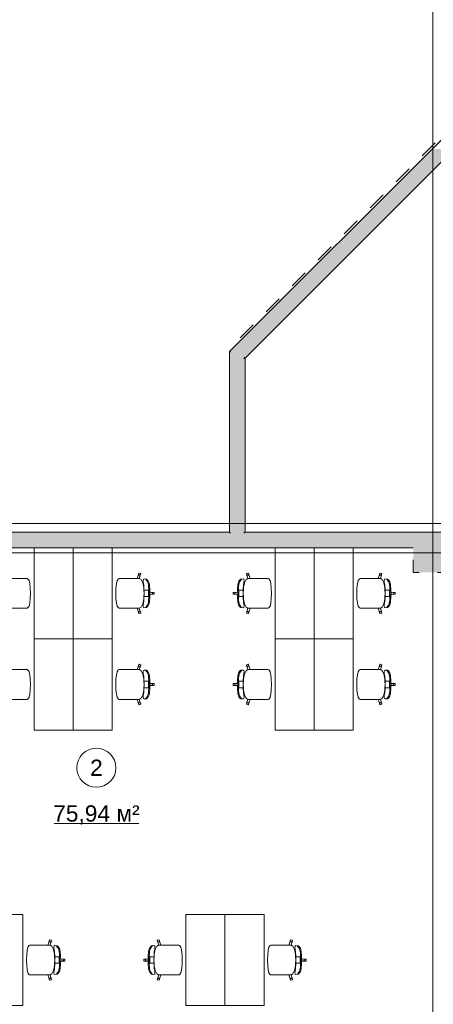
# Model space of a CAD drawing. Header units: millimetres. Extents: x -14761 to 157739, y -22400 to 107990.
# Tile 54 of 256: x 38660 to 45009, y 29070 to 44187. Entities that reach past the tile are written whole.
import ezdxf

# ---------------------------------------------------------------- set-up
doc = ezdxf.new("R2010")
doc.units = ezdxf.units.MM
doc.header["$MEASUREMENT"] = 0
doc.linetypes.add('Штриховая', pattern=[564.444447, 282.222223, -282.222223])
for name, color, linetype in [('Интерьер - Мебель', 7, 'Continuous'), ('Конструктив - Колонны', 7, 'Continuous'), ('Конструктив - Стены Блок 200 нов', 7, 'Continuous'), ('Элемент Модели - Зона', 7, 'Continuous'), ('Элемент Модели - Оси', 7, 'Continuous')]:
    doc.layers.add(name, color=color, linetype=linetype)
doc.styles.add('СГЕНЕРИР_СТИЛЬ_1', font='txt')

msp = doc.modelspace()

# ---------------------------------------------------------------- hatches: boundary and pattern name
at = {"layer": 'Конструктив - Колонны', "linetype": 'Continuous', "lineweight": 0, "true_color": 0x000000}
for points in [[(44700, 36300), (44700, 36100), (45180, 36100), (45300, 36100), (45300, 36300)], [(44700, 36080), (45180, 36080), (45180, 36100), (44700, 36100), (44700, 36082)], [(44700, 35700), (45175, 35700), (45180, 35700), (45180, 36080), (44700, 36080)]]:
    msp.add_hatch(color=18, dxfattribs=at).paths.add_polyline_path(points)
at = {"layer": 'Конструктив - Стены Блок 200 нов', "linetype": 'Continuous', "lineweight": 0, "true_color": 0x000000}
for points in [[(41900, 39083), (45217, 42400), (45189, 42400), (41900, 39111)], [(42100, 39000), (45300, 42200), (45017, 42200), (42100, 39283)], [(42120, 38992), (45309, 42180), (45280, 42180), (42120, 39020)], [(42100, 39283), (41900, 39083), (42100, 39000)], [(41900, 39111), (41880, 39091), (41900, 39083)], [(41880, 39063), (41900, 39083), (41880, 39091)], [(41880, 39063), (41880, 36325), (41900, 36325), (41900, 39083)], [(41900, 38800), (42100, 39000), (41900, 39083)], [(42120, 39020), (42100, 39000), (42120, 38992)], [(41900, 38800), (41900, 36320), (42100, 36320), (42100, 39000)], [(42100, 38972), (42120, 38992), (42100, 39000)], [(42100, 38972), (42100, 36320), (42120, 36320), (42120, 38992)], [(38100, 36300), (41880, 36300), (41880, 36320), (38100, 36320)], [(38100, 36300), (38100, 36290), (38100, 36100), (41900, 36100), (41900, 36300)], [(41880, 36300), (41900, 36300), (41900, 36320), (41880, 36320)], [(41900, 36300), (42100, 36300), (42100, 36320), (41900, 36320)], [(41900, 36100), (42100, 36100), (42100, 36300), (41900, 36300)], [(42100, 36300), (42120, 36300), (42120, 36320), (42100, 36320)], [(42100, 36300), (42100, 36100), (44700, 36100), (44700, 36300)], [(42120, 36300), (51680, 36300), (51680, 36320), (42120, 36320)], [(44700, 36100), (38100, 36100), (38100, 36080), (44700, 36080)]]:
    msp.add_hatch(color=18, dxfattribs=at).paths.add_polyline_path(points)

# ---------------------------------------------------------------- linework, layer by layer
at = {"layer": 'Интерьер - Мебель', "color": 7, "linetype": 'Continuous', "lineweight": 15}
for p, q in [((40478, 35653), (40489, 35688)), ((40489, 35688), (40493, 35690)), ((40493, 35690), (40516, 35683)), ((40518, 35679), (40506, 35643)), ((40516, 35683), (40518, 35679)), ((42144, 35683), (42142, 35679)), ((42142, 35679), (42153, 35643)), ((42167, 35690), (42144, 35683)), ((42170, 35688), (42167, 35690)), ((42182, 35653), (42170, 35688)), ((44178, 35653), (44189, 35688)), ((44189, 35688), (44193, 35690)), ((44193, 35690), (44216, 35683)), ((44218, 35679), (44206, 35643)), ((44216, 35683), (44218, 35679)), ((38707, 35609), (38497, 35609)), ((38743, 35609), (38707, 35609)), ((38774, 35609), (38743, 35609)), ((38782, 35605), (38774, 35609)), ((38803, 35578), (38782, 35605)), ((38804, 35576), (38803, 35578)), ((38815, 35530), (38804, 35576)), ((38822, 35461), (38815, 35530)), ((40137, 35461), (40144, 35530)), ((40144, 35530), (40155, 35576)), ((40155, 35576), (40156, 35578)), ((40156, 35578), (40177, 35605)), ((40177, 35605), (40186, 35609)), ((40186, 35609), (40217, 35609)), ((40217, 35609), (40253, 35609)), ((40253, 35609), (40462, 35609)), ((40462, 35609), (40478, 35653)), ((40496, 35609), (40462, 35609)), ((40478, 35653), (40481, 35658)), ((40481, 35658), (40485, 35661)), ((40485, 35661), (40491, 35663)), ((40491, 35663), (40497, 35662)), ((40506, 35643), (40496, 35609)), ((40496, 35609), (40496, 35609)), ((40496, 35609), (40524, 35592)), ((40497, 35662), (40502, 35659)), ((40502, 35659), (40505, 35655)), ((40505, 35655), (40507, 35649)), ((40507, 35649), (40506, 35643)), ((40524, 35592), (40548, 35542)), ((40548, 35542), (40564, 35468)), ((40555, 35577), (40558, 35595)), ((40557, 35549), (40555, 35577)), ((40563, 35503), (40557, 35549)), ((40558, 35595), (40569, 35601)), ((40569, 35601), (40606, 35598)), ((40595, 35595), (40592, 35599)), ((40600, 35589), (40595, 35595)), ((40606, 35580), (40600, 35589)), ((40606, 35598), (40619, 35588)), ((40616, 35568), (40606, 35580)), ((40624, 35555), (40616, 35568)), ((40619, 35588), (40639, 35557)), ((40630, 35534), (40624, 35555)), ((40635, 35509), (40630, 35534)), ((40639, 35557), (40646, 35537)), ((40646, 35537), (40651, 35511)), ((42013, 35537), (42009, 35511)), ((42021, 35557), (42013, 35537)), ((42041, 35588), (42021, 35557)), ((42024, 35509), (42029, 35534)), ((42029, 35534), (42036, 35555)), ((42036, 35555), (42043, 35568)), ((42054, 35598), (42041, 35588)), ((42043, 35568), (42053, 35580)), ((42053, 35580), (42059, 35589)), ((42090, 35601), (42054, 35598)), ((42059, 35589), (42065, 35595)), ((42065, 35595), (42067, 35599)), ((42102, 35595), (42090, 35601)), ((42096, 35503), (42102, 35549)), ((42111, 35542), (42096, 35468)), ((42105, 35577), (42102, 35595)), ((42102, 35549), (42105, 35577)), ((42135, 35592), (42111, 35542)), ((42163, 35609), (42135, 35592)), ((42154, 35655), (42153, 35649)), ((42153, 35649), (42153, 35643)), ((42153, 35643), (42163, 35609)), ((42158, 35659), (42154, 35655)), ((42163, 35662), (42158, 35659)), ((42169, 35663), (42163, 35662)), ((42163, 35609), (42163, 35609)), ((42163, 35609), (42197, 35609)), ((42174, 35661), (42169, 35663)), ((42179, 35658), (42174, 35661)), ((42182, 35653), (42179, 35658)), ((42197, 35609), (42182, 35653)), ((42407, 35609), (42197, 35609)), ((42443, 35609), (42407, 35609)), ((42474, 35609), (42443, 35609)), ((42482, 35605), (42474, 35609)), ((42503, 35578), (42482, 35605)), ((42504, 35576), (42503, 35578)), ((42515, 35530), (42504, 35576)), ((42522, 35461), (42515, 35530)), ((43837, 35461), (43844, 35530)), ((43844, 35530), (43855, 35576)), ((43855, 35576), (43856, 35578)), ((43856, 35578), (43877, 35605)), ((43877, 35605), (43886, 35609)), ((43886, 35609), (43917, 35609)), ((43917, 35609), (43953, 35609)), ((43953, 35609), (44162, 35609)), ((44162, 35609), (44178, 35653)), ((44196, 35609), (44162, 35609)), ((44178, 35653), (44181, 35658)), ((44181, 35658), (44185, 35661)), ((44185, 35661), (44191, 35663)), ((44191, 35663), (44197, 35662)), ((44206, 35643), (44196, 35609)), ((44196, 35609), (44196, 35609)), ((44196, 35609), (44224, 35592)), ((44197, 35662), (44202, 35659)), ((44202, 35659), (44205, 35655)), ((44205, 35655), (44207, 35649)), ((44207, 35649), (44206, 35643)), ((44224, 35592), (44248, 35542)), ((44248, 35542), (44264, 35468)), ((44255, 35577), (44258, 35595)), ((44257, 35549), (44255, 35577)), ((44263, 35503), (44257, 35549)), ((44258, 35595), (44269, 35601)), ((44269, 35601), (44306, 35598)), ((44295, 35595), (44292, 35599)), ((44300, 35589), (44295, 35595)), ((44306, 35580), (44300, 35589)), ((44306, 35598), (44319, 35588)), ((44316, 35568), (44306, 35580)), ((44324, 35555), (44316, 35568)), ((44319, 35588), (44339, 35557)), ((44330, 35534), (44324, 35555)), ((44335, 35509), (44330, 35534)), ((44339, 35557), (44346, 35537)), ((44346, 35537), (44351, 35511)), ((38822, 35460), (38822, 35461)), ((38825, 35380), (38822, 35460)), ((38825, 35380), (38822, 35300)), ((40135, 35380), (40137, 35460)), ((40135, 35380), (40137, 35300)), ((40137, 35460), (40137, 35461)), ((40568, 35452), (40563, 35503)), ((40564, 35468), (40566, 35430)), ((40566, 35430), (40570, 35380)), ((40566, 35430), (40605, 35430)), ((40566, 35330), (40570, 35380)), ((40570, 35380), (40568, 35452)), ((40570, 35380), (40568, 35308)), ((40605, 35430), (40635, 35430)), ((40639, 35479), (40635, 35509)), ((40635, 35430), (40635, 35397)), ((40635, 35397), (40635, 35380)), ((40635, 35397), (40685, 35395)), ((40635, 35363), (40635, 35380)), ((40641, 35446), (40639, 35479)), ((40643, 35413), (40641, 35446)), ((40643, 35380), (40643, 35413)), ((40643, 35380), (40643, 35347)), ((40651, 35511), (40658, 35438)), ((40658, 35438), (40660, 35380)), ((40658, 35322), (40660, 35380)), ((40685, 35395), (40691, 35394)), ((40685, 35395), (40722, 35395)), ((40691, 35394), (40695, 35391)), ((40695, 35391), (40699, 35386)), ((40695, 35369), (40699, 35374)), ((40699, 35386), (40700, 35380)), ((40699, 35374), (40700, 35380)), ((40722, 35395), (40725, 35392)), ((40725, 35392), (40725, 35380)), ((40725, 35368), (40725, 35380)), ((41938, 35395), (41935, 35392)), ((41935, 35392), (41935, 35380)), ((41935, 35368), (41935, 35380)), ((41975, 35395), (41938, 35395)), ((41961, 35386), (41960, 35380)), ((41961, 35374), (41960, 35380)), ((41964, 35391), (41961, 35386)), ((41964, 35369), (41961, 35374)), ((41969, 35394), (41964, 35391)), ((41975, 35395), (41969, 35394)), ((42025, 35397), (41975, 35395)), ((42002, 35438), (42000, 35380)), ((42002, 35322), (42000, 35380)), ((42009, 35511), (42002, 35438)), ((42016, 35380), (42017, 35413)), ((42016, 35380), (42017, 35347)), ((42017, 35413), (42018, 35446)), ((42018, 35446), (42021, 35479)), ((42021, 35479), (42024, 35509)), ((42054, 35430), (42025, 35430)), ((42025, 35430), (42025, 35397)), ((42025, 35397), (42025, 35380)), ((42025, 35363), (42025, 35380)), ((42093, 35430), (42054, 35430)), ((42089, 35380), (42092, 35452)), ((42089, 35380), (42092, 35308)), ((42093, 35430), (42090, 35380)), ((42093, 35330), (42090, 35380)), ((42092, 35452), (42096, 35503)), ((42096, 35468), (42093, 35430)), ((42522, 35460), (42522, 35461)), ((42525, 35380), (42522, 35460)), ((42525, 35380), (42522, 35300)), ((43835, 35380), (43837, 35460)), ((43835, 35380), (43837, 35300)), ((43837, 35460), (43837, 35461)), ((44268, 35452), (44263, 35503)), ((44264, 35468), (44266, 35430)), ((44266, 35430), (44270, 35380)), ((44266, 35430), (44305, 35430)), ((44266, 35330), (44270, 35380)), ((44270, 35380), (44268, 35452)), ((44270, 35380), (44268, 35308)), ((44305, 35430), (44335, 35430)), ((44339, 35479), (44335, 35509)), ((44335, 35430), (44335, 35397)), ((44335, 35397), (44335, 35380)), ((44335, 35397), (44385, 35395)), ((44335, 35363), (44335, 35380)), ((44341, 35446), (44339, 35479)), ((44343, 35413), (44341, 35446)), ((44343, 35380), (44343, 35413)), ((44343, 35380), (44343, 35347)), ((44351, 35511), (44358, 35438)), ((44358, 35438), (44360, 35380)), ((44358, 35322), (44360, 35380)), ((44385, 35395), (44391, 35394)), ((44385, 35395), (44422, 35395)), ((44391, 35394), (44395, 35391)), ((44395, 35391), (44399, 35386)), ((44395, 35369), (44399, 35374)), ((44399, 35386), (44400, 35380)), ((44399, 35374), (44400, 35380)), ((44422, 35395), (44425, 35392)), ((44425, 35392), (44425, 35380)), ((44425, 35368), (44425, 35380)), ((38815, 35230), (38804, 35184)), ((38822, 35299), (38815, 35230)), ((38822, 35300), (38822, 35299)), ((40137, 35300), (40137, 35299)), ((40137, 35299), (40144, 35230)), ((40144, 35230), (40155, 35184)), ((40548, 35218), (40564, 35292)), ((40563, 35257), (40557, 35211)), ((40568, 35308), (40563, 35257)), ((40564, 35292), (40566, 35330)), ((40566, 35330), (40605, 35330)), ((40605, 35330), (40635, 35330)), ((40630, 35226), (40624, 35205)), ((40635, 35251), (40630, 35226)), ((40635, 35363), (40685, 35365)), ((40635, 35330), (40635, 35363)), ((40639, 35281), (40635, 35251)), ((40641, 35314), (40639, 35281)), ((40639, 35203), (40646, 35223)), ((40643, 35347), (40641, 35314)), ((40646, 35223), (40651, 35249)), ((40651, 35249), (40658, 35322)), ((40685, 35365), (40691, 35366)), ((40685, 35365), (40722, 35365)), ((40691, 35366), (40695, 35369)), ((40722, 35365), (40725, 35368)), ((41938, 35365), (41935, 35368)), ((41975, 35365), (41938, 35365)), ((41969, 35366), (41964, 35369)), ((41975, 35365), (41969, 35366)), ((42025, 35363), (41975, 35365)), ((42009, 35249), (42002, 35322)), ((42013, 35223), (42009, 35249)), ((42021, 35203), (42013, 35223)), ((42017, 35347), (42018, 35314)), ((42018, 35314), (42021, 35281)), ((42021, 35281), (42024, 35251)), ((42024, 35251), (42029, 35226)), ((42025, 35330), (42025, 35363)), ((42054, 35330), (42025, 35330)), ((42029, 35226), (42036, 35205)), ((42093, 35330), (42054, 35330)), ((42092, 35308), (42096, 35257)), ((42096, 35292), (42093, 35330)), ((42111, 35218), (42096, 35292)), ((42096, 35257), (42102, 35211)), ((42515, 35230), (42504, 35184)), ((42522, 35299), (42515, 35230)), ((42522, 35300), (42522, 35299)), ((43837, 35300), (43837, 35299)), ((43837, 35299), (43844, 35230)), ((43844, 35230), (43855, 35184)), ((44248, 35218), (44264, 35292)), ((44263, 35257), (44257, 35211)), ((44268, 35308), (44263, 35257)), ((44264, 35292), (44266, 35330)), ((44266, 35330), (44305, 35330)), ((44305, 35330), (44335, 35330)), ((44330, 35226), (44324, 35205)), ((44335, 35251), (44330, 35226)), ((44335, 35363), (44385, 35365)), ((44335, 35330), (44335, 35363)), ((44339, 35281), (44335, 35251)), ((44341, 35314), (44339, 35281)), ((44339, 35203), (44346, 35223)), ((44343, 35347), (44341, 35314)), ((44346, 35223), (44351, 35249)), ((44351, 35249), (44358, 35322)), ((44385, 35365), (44391, 35366)), ((44385, 35365), (44422, 35365)), ((44391, 35366), (44395, 35369)), ((44422, 35365), (44425, 35368)), ((38707, 35151), (38497, 35151)), ((38743, 35151), (38707, 35151)), ((38774, 35151), (38743, 35151)), ((38782, 35155), (38774, 35151)), ((38803, 35182), (38782, 35155)), ((38804, 35184), (38803, 35182)), ((40155, 35184), (40156, 35182)), ((40156, 35182), (40177, 35155)), ((40177, 35155), (40186, 35151)), ((40186, 35151), (40217, 35151)), ((40217, 35151), (40253, 35151)), ((40253, 35151), (40462, 35151)), ((40496, 35151), (40462, 35151)), ((40462, 35151), (40478, 35107)), ((40478, 35107), (40481, 35102)), ((40478, 35107), (40489, 35072)), ((40481, 35102), (40485, 35099)), ((40485, 35099), (40491, 35097)), ((40489, 35072), (40493, 35070)), ((40491, 35097), (40497, 35098)), ((40493, 35070), (40516, 35077)), ((40496, 35151), (40524, 35168)), ((40496, 35151), (40496, 35151)), ((40506, 35117), (40496, 35151)), ((40497, 35098), (40502, 35101)), ((40502, 35101), (40505, 35105)), ((40505, 35105), (40507, 35111)), ((40507, 35111), (40506, 35117)), ((40518, 35081), (40506, 35117)), ((40516, 35077), (40518, 35081)), ((40524, 35168), (40548, 35218)), ((40557, 35211), (40555, 35183)), ((40555, 35183), (40558, 35165)), ((40558, 35165), (40569, 35159)), ((40569, 35159), (40606, 35162)), ((40595, 35165), (40592, 35161)), ((40600, 35171), (40595, 35165)), ((40606, 35180), (40600, 35171)), ((40616, 35192), (40606, 35180)), ((40606, 35162), (40619, 35172)), ((40624, 35205), (40616, 35192)), ((40619, 35172), (40639, 35203)), ((42041, 35172), (42021, 35203)), ((42036, 35205), (42043, 35192)), ((42054, 35162), (42041, 35172)), ((42043, 35192), (42053, 35180)), ((42053, 35180), (42059, 35171)), ((42090, 35159), (42054, 35162)), ((42059, 35171), (42065, 35165)), ((42065, 35165), (42067, 35161)), ((42102, 35165), (42090, 35159)), ((42102, 35211), (42105, 35183)), ((42105, 35183), (42102, 35165)), ((42135, 35168), (42111, 35218)), ((42163, 35151), (42135, 35168)), ((42142, 35081), (42153, 35117)), ((42144, 35077), (42142, 35081)), ((42167, 35070), (42144, 35077)), ((42153, 35117), (42163, 35151)), ((42153, 35111), (42153, 35117)), ((42154, 35105), (42153, 35111)), ((42158, 35101), (42154, 35105)), ((42163, 35098), (42158, 35101)), ((42163, 35151), (42163, 35151)), ((42163, 35151), (42197, 35151)), ((42169, 35097), (42163, 35098)), ((42170, 35072), (42167, 35070)), ((42174, 35099), (42169, 35097)), ((42182, 35107), (42170, 35072)), ((42179, 35102), (42174, 35099)), ((42182, 35107), (42179, 35102)), ((42197, 35151), (42182, 35107)), ((42407, 35151), (42197, 35151)), ((42443, 35151), (42407, 35151)), ((42474, 35151), (42443, 35151)), ((42482, 35155), (42474, 35151)), ((42503, 35182), (42482, 35155)), ((42504, 35184), (42503, 35182)), ((43855, 35184), (43856, 35182)), ((43856, 35182), (43877, 35155)), ((43877, 35155), (43886, 35151)), ((43886, 35151), (43917, 35151)), ((43917, 35151), (43953, 35151)), ((43953, 35151), (44162, 35151)), ((44196, 35151), (44162, 35151)), ((44162, 35151), (44178, 35107)), ((44178, 35107), (44181, 35102)), ((44178, 35107), (44189, 35072)), ((44181, 35102), (44185, 35099)), ((44185, 35099), (44191, 35097)), ((44189, 35072), (44193, 35070)), ((44191, 35097), (44197, 35098)), ((44193, 35070), (44216, 35077)), ((44196, 35151), (44224, 35168)), ((44196, 35151), (44196, 35151)), ((44206, 35117), (44196, 35151)), ((44197, 35098), (44202, 35101)), ((44202, 35101), (44205, 35105)), ((44205, 35105), (44207, 35111)), ((44207, 35111), (44206, 35117)), ((44218, 35081), (44206, 35117)), ((44216, 35077), (44218, 35081)), ((44224, 35168), (44248, 35218)), ((44257, 35211), (44255, 35183)), ((44255, 35183), (44258, 35165)), ((44258, 35165), (44269, 35159)), ((44269, 35159), (44306, 35162)), ((44295, 35165), (44292, 35161)), ((44300, 35171), (44295, 35165)), ((44306, 35180), (44300, 35171)), ((44316, 35192), (44306, 35180)), ((44306, 35162), (44319, 35172)), ((44324, 35205), (44316, 35192)), ((44319, 35172), (44339, 35203)), ((38707, 34209), (38497, 34209)), ((38743, 34209), (38707, 34209)), ((38774, 34209), (38743, 34209)), ((38782, 34205), (38774, 34209)), ((38803, 34178), (38782, 34205)), ((38804, 34176), (38803, 34178)), ((38815, 34130), (38804, 34176)), ((40144, 34130), (40155, 34176)), ((40155, 34176), (40156, 34178)), ((40156, 34178), (40177, 34205)), ((40177, 34205), (40186, 34209)), ((40186, 34209), (40217, 34209)), ((40217, 34209), (40253, 34209)), ((40253, 34209), (40462, 34209)), ((40462, 34209), (40478, 34253)), ((40496, 34209), (40462, 34209)), ((40478, 34253), (40489, 34288)), ((40478, 34253), (40481, 34258)), ((40481, 34258), (40485, 34261)), ((40485, 34261), (40491, 34263)), ((40489, 34288), (40493, 34290)), ((40491, 34263), (40497, 34262)), ((40493, 34290), (40516, 34283)), ((40506, 34243), (40496, 34209)), ((40496, 34209), (40496, 34209)), ((40496, 34209), (40524, 34192)), ((40497, 34262), (40502, 34259)), ((40502, 34259), (40505, 34255)), ((40505, 34255), (40507, 34249)), ((40518, 34279), (40506, 34243)), ((40507, 34249), (40506, 34243)), ((40516, 34283), (40518, 34279)), ((40524, 34192), (40548, 34142)), ((40555, 34177), (40558, 34195)), ((40557, 34149), (40555, 34177)), ((40558, 34195), (40569, 34201)), ((40569, 34201), (40606, 34198)), ((40595, 34195), (40592, 34199)), ((40600, 34189), (40595, 34195)), ((40606, 34180), (40600, 34189)), ((40606, 34198), (40619, 34188)), ((40616, 34168), (40606, 34180)), ((40624, 34155), (40616, 34168)), ((40619, 34188), (40639, 34157)), ((42041, 34188), (42021, 34157)), ((42036, 34155), (42043, 34168)), ((42054, 34198), (42041, 34188)), ((42043, 34168), (42053, 34180)), ((42053, 34180), (42059, 34189)), ((42090, 34201), (42054, 34198)), ((42059, 34189), (42065, 34195)), ((42065, 34195), (42067, 34199)), ((42102, 34195), (42090, 34201)), ((42105, 34177), (42102, 34195)), ((42102, 34149), (42105, 34177)), ((42135, 34192), (42111, 34142)), ((42163, 34209), (42135, 34192)), ((42144, 34283), (42142, 34279)), ((42142, 34279), (42153, 34243)), ((42167, 34290), (42144, 34283)), ((42154, 34255), (42153, 34249)), ((42153, 34249), (42153, 34243)), ((42153, 34243), (42163, 34209)), ((42158, 34259), (42154, 34255)), ((42163, 34262), (42158, 34259)), ((42169, 34263), (42163, 34262)), ((42163, 34209), (42163, 34209)), ((42163, 34209), (42197, 34209)), ((42170, 34288), (42167, 34290)), ((42174, 34261), (42169, 34263)), ((42182, 34253), (42170, 34288)), ((42179, 34258), (42174, 34261)), ((42182, 34253), (42179, 34258)), ((42197, 34209), (42182, 34253)), ((42407, 34209), (42197, 34209)), ((42443, 34209), (42407, 34209)), ((42474, 34209), (42443, 34209)), ((42482, 34205), (42474, 34209)), ((42503, 34178), (42482, 34205)), ((42504, 34176), (42503, 34178)), ((42515, 34130), (42504, 34176)), ((43844, 34130), (43855, 34176)), ((43855, 34176), (43856, 34178)), ((43856, 34178), (43877, 34205)), ((43877, 34205), (43886, 34209)), ((43886, 34209), (43917, 34209)), ((43917, 34209), (43953, 34209)), ((43953, 34209), (44162, 34209)), ((44162, 34209), (44178, 34253)), ((44196, 34209), (44162, 34209)), ((44178, 34253), (44189, 34288)), ((44178, 34253), (44181, 34258)), ((44181, 34258), (44185, 34261)), ((44185, 34261), (44191, 34263)), ((44189, 34288), (44193, 34290)), ((44191, 34263), (44197, 34262)), ((44193, 34290), (44216, 34283)), ((44206, 34243), (44196, 34209)), ((44196, 34209), (44196, 34209)), ((44196, 34209), (44224, 34192)), ((44197, 34262), (44202, 34259)), ((44202, 34259), (44205, 34255)), ((44205, 34255), (44207, 34249)), ((44218, 34279), (44206, 34243)), ((44207, 34249), (44206, 34243)), ((44216, 34283), (44218, 34279)), ((44224, 34192), (44248, 34142)), ((44255, 34177), (44258, 34195)), ((44257, 34149), (44255, 34177)), ((44258, 34195), (44269, 34201)), ((44269, 34201), (44306, 34198)), ((44295, 34195), (44292, 34199)), ((44300, 34189), (44295, 34195)), ((44306, 34180), (44300, 34189)), ((44306, 34198), (44319, 34188)), ((44316, 34168), (44306, 34180)), ((44324, 34155), (44316, 34168)), ((44319, 34188), (44339, 34157)), ((38822, 34061), (38815, 34130)), ((38822, 34060), (38822, 34061)), ((38825, 33980), (38822, 34060)), ((40135, 33980), (40137, 34060)), ((40137, 34061), (40144, 34130)), ((40137, 34060), (40137, 34061)), ((40548, 34142), (40564, 34068)), ((40563, 34103), (40557, 34149)), ((40568, 34052), (40563, 34103)), ((40564, 34068), (40566, 34030)), ((40566, 34030), (40570, 33980)), ((40566, 34030), (40605, 34030)), ((40570, 33980), (40568, 34052)), ((40605, 34030), (40635, 34030)), ((40630, 34134), (40624, 34155)), ((40635, 34109), (40630, 34134)), ((40639, 34079), (40635, 34109)), ((40635, 34030), (40635, 33997)), ((40639, 34157), (40646, 34137)), ((40641, 34046), (40639, 34079)), ((40643, 34013), (40641, 34046)), ((40643, 33980), (40643, 34013)), ((40646, 34137), (40651, 34111)), ((40651, 34111), (40658, 34038)), ((40658, 34038), (40660, 33980)), ((42002, 34038), (42000, 33980)), ((42009, 34111), (42002, 34038)), ((42013, 34137), (42009, 34111)), ((42021, 34157), (42013, 34137)), ((42016, 33980), (42017, 34013)), ((42017, 34013), (42018, 34046)), ((42018, 34046), (42021, 34079)), ((42021, 34079), (42024, 34109)), ((42024, 34109), (42029, 34134)), ((42054, 34030), (42025, 34030)), ((42025, 34030), (42025, 33997)), ((42029, 34134), (42036, 34155)), ((42093, 34030), (42054, 34030)), ((42089, 33980), (42092, 34052)), ((42093, 34030), (42090, 33980)), ((42092, 34052), (42096, 34103)), ((42096, 34068), (42093, 34030)), ((42096, 34103), (42102, 34149)), ((42111, 34142), (42096, 34068)), ((42522, 34061), (42515, 34130)), ((42522, 34060), (42522, 34061)), ((42525, 33980), (42522, 34060)), ((43835, 33980), (43837, 34060)), ((43837, 34061), (43844, 34130)), ((43837, 34060), (43837, 34061)), ((44248, 34142), (44264, 34068)), ((44263, 34103), (44257, 34149)), ((44268, 34052), (44263, 34103)), ((44264, 34068), (44266, 34030)), ((44266, 34030), (44270, 33980)), ((44266, 34030), (44305, 34030)), ((44270, 33980), (44268, 34052)), ((44305, 34030), (44335, 34030)), ((44330, 34134), (44324, 34155)), ((44335, 34109), (44330, 34134)), ((44339, 34079), (44335, 34109)), ((44335, 34030), (44335, 33997)), ((44339, 34157), (44346, 34137)), ((44341, 34046), (44339, 34079)), ((44343, 34013), (44341, 34046)), ((44343, 33980), (44343, 34013)), ((44346, 34137), (44351, 34111)), ((44351, 34111), (44358, 34038)), ((44358, 34038), (44360, 33980)), ((38822, 33899), (38815, 33830)), ((38825, 33980), (38822, 33900)), ((38822, 33900), (38822, 33899)), ((40135, 33980), (40137, 33900)), ((40137, 33900), (40137, 33899)), ((40137, 33899), (40144, 33830)), ((40548, 33818), (40564, 33892)), ((40568, 33908), (40563, 33857)), ((40564, 33892), (40566, 33930)), ((40566, 33930), (40570, 33980)), ((40566, 33930), (40605, 33930)), ((40570, 33980), (40568, 33908)), ((40605, 33930), (40635, 33930)), ((40635, 33997), (40635, 33980)), ((40635, 33997), (40685, 33995)), ((40635, 33963), (40635, 33980)), ((40635, 33963), (40685, 33965)), ((40635, 33930), (40635, 33963)), ((40639, 33881), (40635, 33851)), ((40641, 33914), (40639, 33881)), ((40643, 33947), (40641, 33914)), ((40643, 33980), (40643, 33947)), ((40651, 33849), (40658, 33922)), ((40658, 33922), (40660, 33980)), ((40685, 33995), (40691, 33994)), ((40685, 33995), (40722, 33995)), ((40685, 33965), (40691, 33966)), ((40685, 33965), (40722, 33965)), ((40691, 33994), (40695, 33991)), ((40691, 33966), (40695, 33969)), ((40695, 33991), (40699, 33986)), ((40695, 33969), (40699, 33974)), ((40699, 33986), (40700, 33980)), ((40699, 33974), (40700, 33980)), ((40722, 33995), (40725, 33992)), ((40722, 33965), (40725, 33968)), ((40725, 33992), (40725, 33980)), ((40725, 33968), (40725, 33980)), ((41938, 33995), (41935, 33992)), ((41935, 33992), (41935, 33980)), ((41935, 33968), (41935, 33980)), ((41938, 33965), (41935, 33968)), ((41975, 33995), (41938, 33995)), ((41975, 33965), (41938, 33965)), ((41961, 33986), (41960, 33980)), ((41961, 33974), (41960, 33980)), ((41964, 33991), (41961, 33986)), ((41964, 33969), (41961, 33974)), ((41969, 33994), (41964, 33991)), ((41969, 33966), (41964, 33969)), ((41975, 33995), (41969, 33994)), ((41975, 33965), (41969, 33966)), ((42025, 33997), (41975, 33995)), ((42025, 33963), (41975, 33965)), ((42002, 33922), (42000, 33980)), ((42009, 33849), (42002, 33922)), ((42016, 33980), (42017, 33947)), ((42017, 33947), (42018, 33914)), ((42018, 33914), (42021, 33881)), ((42021, 33881), (42024, 33851)), ((42025, 33997), (42025, 33980)), ((42025, 33963), (42025, 33980)), ((42025, 33930), (42025, 33963)), ((42054, 33930), (42025, 33930)), ((42093, 33930), (42054, 33930)), ((42089, 33980), (42092, 33908)), ((42093, 33930), (42090, 33980)), ((42092, 33908), (42096, 33857)), ((42096, 33892), (42093, 33930)), ((42111, 33818), (42096, 33892)), ((42522, 33899), (42515, 33830)), ((42525, 33980), (42522, 33900)), ((42522, 33900), (42522, 33899)), ((43835, 33980), (43837, 33900)), ((43837, 33900), (43837, 33899)), ((43837, 33899), (43844, 33830)), ((44248, 33818), (44264, 33892)), ((44268, 33908), (44263, 33857)), ((44264, 33892), (44266, 33930)), ((44266, 33930), (44270, 33980)), ((44266, 33930), (44305, 33930)), ((44270, 33980), (44268, 33908)), ((44305, 33930), (44335, 33930)), ((44335, 33997), (44335, 33980)), ((44335, 33997), (44385, 33995)), ((44335, 33963), (44335, 33980)), ((44335, 33963), (44385, 33965)), ((44335, 33930), (44335, 33963)), ((44339, 33881), (44335, 33851)), ((44341, 33914), (44339, 33881)), ((44343, 33947), (44341, 33914)), ((44343, 33980), (44343, 33947)), ((44351, 33849), (44358, 33922)), ((44358, 33922), (44360, 33980)), ((44385, 33995), (44391, 33994)), ((44385, 33995), (44422, 33995)), ((44385, 33965), (44391, 33966)), ((44385, 33965), (44422, 33965)), ((44391, 33994), (44395, 33991)), ((44391, 33966), (44395, 33969)), ((44395, 33991), (44399, 33986)), ((44395, 33969), (44399, 33974)), ((44399, 33986), (44400, 33980)), ((44399, 33974), (44400, 33980)), ((44422, 33995), (44425, 33992)), ((44422, 33965), (44425, 33968)), ((44425, 33992), (44425, 33980)), ((44425, 33968), (44425, 33980)), ((38707, 33751), (38497, 33751)), ((38743, 33751), (38707, 33751)), ((38774, 33751), (38743, 33751)), ((38782, 33755), (38774, 33751)), ((38803, 33782), (38782, 33755)), ((38804, 33784), (38803, 33782)), ((38815, 33830), (38804, 33784)), ((40144, 33830), (40155, 33784)), ((40155, 33784), (40156, 33782)), ((40156, 33782), (40177, 33755)), ((40177, 33755), (40186, 33751)), ((40186, 33751), (40217, 33751)), ((40217, 33751), (40253, 33751)), ((40253, 33751), (40462, 33751)), ((40496, 33751), (40462, 33751)), ((40462, 33751), (40478, 33707)), ((40496, 33751), (40524, 33768)), ((40496, 33751), (40496, 33751)), ((40506, 33717), (40496, 33751)), ((40505, 33705), (40507, 33711)), ((40507, 33711), (40506, 33717)), ((40518, 33681), (40506, 33717)), ((40524, 33768), (40548, 33818)), ((40557, 33811), (40555, 33783)), ((40555, 33783), (40558, 33765)), ((40563, 33857), (40557, 33811)), ((40558, 33765), (40569, 33759)), ((40569, 33759), (40606, 33762)), ((40595, 33765), (40592, 33761)), ((40600, 33771), (40595, 33765)), ((40606, 33780), (40600, 33771)), ((40616, 33792), (40606, 33780)), ((40606, 33762), (40619, 33772)), ((40624, 33805), (40616, 33792)), ((40619, 33772), (40639, 33803)), ((40630, 33826), (40624, 33805)), ((40635, 33851), (40630, 33826)), ((40639, 33803), (40646, 33823)), ((40646, 33823), (40651, 33849)), ((42013, 33823), (42009, 33849)), ((42021, 33803), (42013, 33823)), ((42041, 33772), (42021, 33803)), ((42024, 33851), (42029, 33826)), ((42029, 33826), (42036, 33805)), ((42036, 33805), (42043, 33792)), ((42054, 33762), (42041, 33772)), ((42043, 33792), (42053, 33780)), ((42053, 33780), (42059, 33771)), ((42090, 33759), (42054, 33762)), ((42059, 33771), (42065, 33765)), ((42065, 33765), (42067, 33761)), ((42102, 33765), (42090, 33759)), ((42096, 33857), (42102, 33811)), ((42102, 33811), (42105, 33783)), ((42105, 33783), (42102, 33765)), ((42135, 33768), (42111, 33818)), ((42163, 33751), (42135, 33768)), ((42142, 33681), (42153, 33717)), ((42153, 33717), (42163, 33751)), ((42153, 33711), (42153, 33717)), ((42154, 33705), (42153, 33711)), ((42163, 33751), (42163, 33751)), ((42163, 33751), (42197, 33751)), ((42197, 33751), (42182, 33707)), ((42407, 33751), (42197, 33751)), ((42443, 33751), (42407, 33751)), ((42474, 33751), (42443, 33751)), ((42482, 33755), (42474, 33751)), ((42503, 33782), (42482, 33755)), ((42504, 33784), (42503, 33782)), ((42515, 33830), (42504, 33784)), ((43844, 33830), (43855, 33784)), ((43855, 33784), (43856, 33782)), ((43856, 33782), (43877, 33755)), ((43877, 33755), (43886, 33751)), ((43886, 33751), (43917, 33751)), ((43917, 33751), (43953, 33751)), ((43953, 33751), (44162, 33751)), ((44196, 33751), (44162, 33751)), ((44162, 33751), (44178, 33707)), ((44196, 33751), (44224, 33768)), ((44196, 33751), (44196, 33751)), ((44206, 33717), (44196, 33751)), ((44205, 33705), (44207, 33711)), ((44207, 33711), (44206, 33717)), ((44218, 33681), (44206, 33717)), ((44224, 33768), (44248, 33818)), ((44257, 33811), (44255, 33783)), ((44255, 33783), (44258, 33765)), ((44263, 33857), (44257, 33811)), ((44258, 33765), (44269, 33759)), ((44269, 33759), (44306, 33762)), ((44295, 33765), (44292, 33761)), ((44300, 33771), (44295, 33765)), ((44306, 33780), (44300, 33771)), ((44316, 33792), (44306, 33780)), ((44306, 33762), (44319, 33772)), ((44324, 33805), (44316, 33792)), ((44319, 33772), (44339, 33803)), ((44330, 33826), (44324, 33805)), ((44335, 33851), (44330, 33826)), ((44339, 33803), (44346, 33823)), ((44346, 33823), (44351, 33849)), ((40478, 33707), (40481, 33702)), ((40478, 33707), (40489, 33672)), ((40481, 33702), (40485, 33699)), ((40485, 33699), (40491, 33697)), ((40489, 33672), (40493, 33670)), ((40491, 33697), (40497, 33698)), ((40493, 33670), (40516, 33677)), ((40497, 33698), (40502, 33701)), ((40502, 33701), (40505, 33705)), ((40516, 33677), (40518, 33681)), ((42144, 33677), (42142, 33681)), ((42167, 33670), (42144, 33677)), ((42158, 33701), (42154, 33705)), ((42163, 33698), (42158, 33701)), ((42169, 33697), (42163, 33698)), ((42170, 33672), (42167, 33670)), ((42174, 33699), (42169, 33697)), ((42182, 33707), (42170, 33672)), ((42179, 33702), (42174, 33699)), ((42182, 33707), (42179, 33702)), ((44178, 33707), (44181, 33702)), ((44178, 33707), (44189, 33672)), ((44181, 33702), (44185, 33699)), ((44185, 33699), (44191, 33697)), ((44189, 33672), (44193, 33670)), ((44191, 33697), (44197, 33698)), ((44193, 33670), (44216, 33677)), ((44197, 33698), (44202, 33701)), ((44202, 33701), (44205, 33705)), ((44216, 33677), (44218, 33681)), ((38774, 29900), (38785, 29946)), ((38785, 29946), (38786, 29948)), ((38786, 29948), (38807, 29975)), ((38807, 29975), (38816, 29979)), ((38816, 29979), (38847, 29979)), ((38847, 29979), (38883, 29979)), ((38883, 29979), (39092, 29979)), ((39092, 29979), (39108, 30023)), ((39126, 29979), (39092, 29979)), ((39108, 30023), (39119, 30058)), ((39108, 30023), (39111, 30028)), ((39111, 30028), (39115, 30031)), ((39115, 30031), (39121, 30033)), ((39119, 30058), (39123, 30060)), ((39121, 30033), (39127, 30032)), ((39123, 30060), (39146, 30053)), ((39136, 30013), (39126, 29979)), ((39126, 29979), (39126, 29979)), ((39126, 29979), (39154, 29962)), ((39127, 30032), (39132, 30029)), ((39132, 30029), (39135, 30025)), ((39135, 30025), (39137, 30019)), ((39148, 30049), (39136, 30013)), ((39137, 30019), (39136, 30013)), ((39146, 30053), (39148, 30049)), ((39154, 29962), (39178, 29912)), ((39185, 29947), (39188, 29965)), ((39187, 29919), (39185, 29947)), ((39188, 29965), (39199, 29971)), ((39199, 29971), (39236, 29968)), ((39225, 29965), (39222, 29969)), ((39230, 29959), (39225, 29965)), ((39236, 29950), (39230, 29959)), ((39236, 29968), (39249, 29958)), ((39246, 29938), (39236, 29950)), ((39254, 29925), (39246, 29938)), ((39249, 29958), (39269, 29927)), ((40671, 29958), (40651, 29927)), ((40666, 29925), (40673, 29938)), ((40684, 29968), (40671, 29958)), ((40673, 29938), (40683, 29950)), ((40683, 29950), (40689, 29959)), ((40720, 29971), (40684, 29968)), ((40689, 29959), (40695, 29965)), ((40695, 29965), (40697, 29969)), ((40732, 29965), (40720, 29971)), ((40735, 29947), (40732, 29965)), ((40732, 29919), (40735, 29947)), ((40765, 29962), (40741, 29912)), ((40793, 29979), (40765, 29962)), ((40774, 30053), (40772, 30049)), ((40772, 30049), (40783, 30013)), ((40797, 30060), (40774, 30053)), ((40784, 30025), (40783, 30019)), ((40783, 30019), (40783, 30013)), ((40783, 30013), (40793, 29979)), ((40788, 30029), (40784, 30025)), ((40793, 30032), (40788, 30029)), ((40799, 30033), (40793, 30032)), ((40793, 29979), (40793, 29979)), ((40793, 29979), (40827, 29979)), ((40800, 30058), (40797, 30060)), ((40804, 30031), (40799, 30033)), ((40812, 30023), (40800, 30058)), ((40809, 30028), (40804, 30031)), ((40812, 30023), (40809, 30028)), ((40827, 29979), (40812, 30023)), ((41037, 29979), (40827, 29979)), ((41073, 29979), (41037, 29979)), ((41104, 29979), (41073, 29979)), ((41112, 29975), (41104, 29979)), ((41133, 29948), (41112, 29975)), ((41134, 29946), (41133, 29948)), ((41145, 29900), (41134, 29946)), ((42474, 29900), (42485, 29946)), ((42485, 29946), (42486, 29948)), ((42486, 29948), (42507, 29975)), ((42507, 29975), (42516, 29979)), ((42516, 29979), (42547, 29979)), ((42547, 29979), (42583, 29979)), ((42583, 29979), (42792, 29979)), ((42792, 29979), (42808, 30023)), ((42826, 29979), (42792, 29979)), ((42808, 30023), (42819, 30058)), ((42808, 30023), (42811, 30028)), ((42811, 30028), (42815, 30031)), ((42815, 30031), (42821, 30033)), ((42819, 30058), (42823, 30060)), ((42821, 30033), (42827, 30032)), ((42823, 30060), (42846, 30053)), ((42836, 30013), (42826, 29979)), ((42826, 29979), (42826, 29979)), ((42826, 29979), (42854, 29962)), ((42827, 30032), (42832, 30029)), ((42832, 30029), (42835, 30025)), ((42835, 30025), (42837, 30019)), ((42848, 30049), (42836, 30013)), ((42837, 30019), (42836, 30013)), ((42846, 30053), (42848, 30049)), ((42854, 29962), (42878, 29912)), ((42885, 29947), (42888, 29965)), ((42887, 29919), (42885, 29947)), ((42888, 29965), (42899, 29971)), ((42899, 29971), (42936, 29968)), ((42925, 29965), (42922, 29969)), ((42930, 29959), (42925, 29965)), ((42936, 29950), (42930, 29959)), ((42936, 29968), (42949, 29958)), ((42946, 29938), (42936, 29950)), ((42954, 29925), (42946, 29938)), ((42949, 29958), (42969, 29927)), ((38765, 29750), (38767, 29830)), ((38767, 29831), (38774, 29900)), ((38767, 29830), (38767, 29831)), ((39178, 29912), (39194, 29838)), ((39193, 29873), (39187, 29919)), ((39198, 29822), (39193, 29873)), ((39194, 29838), (39196, 29800)), ((39196, 29800), (39200, 29750)), ((39196, 29800), (39235, 29800)), ((39200, 29750), (39198, 29822)), ((39235, 29800), (39265, 29800)), ((39260, 29904), (39254, 29925)), ((39265, 29879), (39260, 29904)), ((39269, 29849), (39265, 29879)), ((39265, 29800), (39265, 29767)), ((39269, 29927), (39276, 29907)), ((39271, 29816), (39269, 29849)), ((39273, 29783), (39271, 29816)), ((39273, 29750), (39273, 29783)), ((39276, 29907), (39281, 29881)), ((39281, 29881), (39288, 29808)), ((39288, 29808), (39290, 29750)), ((40632, 29808), (40630, 29750)), ((40639, 29881), (40632, 29808)), ((40643, 29907), (40639, 29881)), ((40651, 29927), (40643, 29907)), ((40646, 29750), (40647, 29783)), ((40647, 29783), (40648, 29816)), ((40648, 29816), (40651, 29849)), ((40651, 29849), (40654, 29879)), ((40654, 29879), (40659, 29904)), ((40684, 29800), (40655, 29800)), ((40655, 29800), (40655, 29767)), ((40659, 29904), (40666, 29925)), ((40723, 29800), (40684, 29800)), ((40719, 29750), (40722, 29822)), ((40723, 29800), (40720, 29750)), ((40722, 29822), (40726, 29873)), ((40726, 29838), (40723, 29800)), ((40726, 29873), (40732, 29919)), ((40741, 29912), (40726, 29838)), ((41152, 29831), (41145, 29900)), ((41152, 29830), (41152, 29831)), ((41155, 29750), (41152, 29830)), ((42465, 29750), (42467, 29830)), ((42467, 29831), (42474, 29900)), ((42467, 29830), (42467, 29831)), ((42878, 29912), (42894, 29838)), ((42893, 29873), (42887, 29919)), ((42898, 29822), (42893, 29873)), ((42894, 29838), (42896, 29800)), ((42896, 29800), (42900, 29750)), ((42896, 29800), (42935, 29800)), ((42900, 29750), (42898, 29822)), ((42935, 29800), (42965, 29800)), ((42960, 29904), (42954, 29925)), ((42965, 29879), (42960, 29904)), ((42969, 29849), (42965, 29879)), ((42965, 29800), (42965, 29767)), ((42969, 29927), (42976, 29907)), ((42971, 29816), (42969, 29849)), ((42973, 29783), (42971, 29816)), ((42973, 29750), (42973, 29783)), ((42976, 29907), (42981, 29881)), ((42981, 29881), (42988, 29808)), ((42988, 29808), (42990, 29750)), ((38765, 29750), (38767, 29670)), ((38767, 29670), (38767, 29669)), ((38767, 29669), (38774, 29600)), ((39178, 29588), (39194, 29662)), ((39198, 29678), (39193, 29627)), ((39194, 29662), (39196, 29700)), ((39196, 29700), (39200, 29750)), ((39196, 29700), (39235, 29700)), ((39200, 29750), (39198, 29678)), ((39235, 29700), (39265, 29700)), ((39265, 29767), (39265, 29750)), ((39265, 29767), (39315, 29765)), ((39265, 29733), (39265, 29750)), ((39265, 29733), (39315, 29735)), ((39265, 29700), (39265, 29733)), ((39269, 29651), (39265, 29621)), ((39271, 29684), (39269, 29651)), ((39273, 29717), (39271, 29684)), ((39273, 29750), (39273, 29717)), ((39281, 29619), (39288, 29692)), ((39288, 29692), (39290, 29750)), ((39315, 29765), (39321, 29764)), ((39315, 29765), (39352, 29765)), ((39315, 29735), (39321, 29736)), ((39315, 29735), (39352, 29735)), ((39321, 29764), (39325, 29761)), ((39321, 29736), (39325, 29739)), ((39325, 29761), (39329, 29756)), ((39325, 29739), (39329, 29744)), ((39329, 29756), (39330, 29750)), ((39329, 29744), (39330, 29750)), ((39352, 29765), (39355, 29762)), ((39352, 29735), (39355, 29738)), ((39355, 29762), (39355, 29750)), ((39355, 29738), (39355, 29750)), ((40568, 29765), (40565, 29762)), ((40565, 29762), (40565, 29750)), ((40565, 29738), (40565, 29750)), ((40568, 29735), (40565, 29738)), ((40605, 29765), (40568, 29765)), ((40605, 29735), (40568, 29735)), ((40591, 29756), (40590, 29750)), ((40591, 29744), (40590, 29750)), ((40594, 29761), (40591, 29756)), ((40594, 29739), (40591, 29744)), ((40599, 29764), (40594, 29761)), ((40599, 29736), (40594, 29739)), ((40605, 29765), (40599, 29764)), ((40605, 29735), (40599, 29736)), ((40655, 29767), (40605, 29765)), ((40655, 29733), (40605, 29735)), ((40632, 29692), (40630, 29750)), ((40639, 29619), (40632, 29692)), ((40646, 29750), (40647, 29717)), ((40647, 29717), (40648, 29684)), ((40648, 29684), (40651, 29651)), ((40651, 29651), (40654, 29621)), ((40655, 29767), (40655, 29750)), ((40655, 29733), (40655, 29750)), ((40655, 29700), (40655, 29733)), ((40684, 29700), (40655, 29700)), ((40723, 29700), (40684, 29700)), ((40719, 29750), (40722, 29678)), ((40723, 29700), (40720, 29750)), ((40722, 29678), (40726, 29627)), ((40726, 29662), (40723, 29700)), ((40741, 29588), (40726, 29662)), ((41152, 29669), (41145, 29600)), ((41155, 29750), (41152, 29670)), ((41152, 29670), (41152, 29669)), ((42465, 29750), (42467, 29670)), ((42467, 29670), (42467, 29669)), ((42467, 29669), (42474, 29600)), ((42878, 29588), (42894, 29662)), ((42898, 29678), (42893, 29627)), ((42894, 29662), (42896, 29700)), ((42896, 29700), (42900, 29750)), ((42896, 29700), (42935, 29700)), ((42900, 29750), (42898, 29678)), ((42935, 29700), (42965, 29700)), ((42965, 29767), (42965, 29750)), ((42965, 29767), (43015, 29765)), ((42965, 29733), (42965, 29750)), ((42965, 29733), (43015, 29735)), ((42965, 29700), (42965, 29733)), ((42969, 29651), (42965, 29621)), ((42971, 29684), (42969, 29651)), ((42973, 29717), (42971, 29684)), ((42973, 29750), (42973, 29717)), ((42981, 29619), (42988, 29692)), ((42988, 29692), (42990, 29750)), ((43015, 29765), (43021, 29764)), ((43015, 29765), (43052, 29765)), ((43015, 29735), (43021, 29736)), ((43015, 29735), (43052, 29735)), ((43021, 29764), (43025, 29761)), ((43021, 29736), (43025, 29739)), ((43025, 29761), (43029, 29756)), ((43025, 29739), (43029, 29744)), ((43029, 29756), (43030, 29750)), ((43029, 29744), (43030, 29750)), ((43052, 29765), (43055, 29762)), ((43052, 29735), (43055, 29738)), ((43055, 29762), (43055, 29750)), ((43055, 29738), (43055, 29750)), ((38774, 29600), (38785, 29554)), ((38785, 29554), (38786, 29552)), ((38786, 29552), (38807, 29525)), ((38807, 29525), (38816, 29521)), ((38816, 29521), (38847, 29521)), ((38847, 29521), (38883, 29521)), ((38883, 29521), (39092, 29521)), ((39126, 29521), (39092, 29521)), ((39092, 29521), (39108, 29477)), ((39126, 29521), (39154, 29538)), ((39126, 29521), (39126, 29521)), ((39136, 29487), (39126, 29521)), ((39135, 29475), (39137, 29481)), ((39137, 29481), (39136, 29487)), ((39148, 29451), (39136, 29487)), ((39154, 29538), (39178, 29588)), ((39187, 29581), (39185, 29553)), ((39185, 29553), (39188, 29535)), ((39193, 29627), (39187, 29581)), ((39188, 29535), (39199, 29529)), ((39199, 29529), (39236, 29532)), ((39225, 29535), (39222, 29531)), ((39230, 29541), (39225, 29535)), ((39236, 29550), (39230, 29541)), ((39246, 29562), (39236, 29550)), ((39236, 29532), (39249, 29542)), ((39254, 29575), (39246, 29562)), ((39249, 29542), (39269, 29573)), ((39260, 29596), (39254, 29575)), ((39265, 29621), (39260, 29596)), ((39269, 29573), (39276, 29593)), ((39276, 29593), (39281, 29619)), ((40643, 29593), (40639, 29619)), ((40651, 29573), (40643, 29593)), ((40671, 29542), (40651, 29573)), ((40654, 29621), (40659, 29596)), ((40659, 29596), (40666, 29575)), ((40666, 29575), (40673, 29562)), ((40684, 29532), (40671, 29542)), ((40673, 29562), (40683, 29550)), ((40683, 29550), (40689, 29541)), ((40720, 29529), (40684, 29532)), ((40689, 29541), (40695, 29535)), ((40695, 29535), (40697, 29531)), ((40732, 29535), (40720, 29529)), ((40726, 29627), (40732, 29581)), ((40732, 29581), (40735, 29553)), ((40735, 29553), (40732, 29535)), ((40765, 29538), (40741, 29588)), ((40793, 29521), (40765, 29538)), ((40772, 29451), (40783, 29487)), ((40783, 29487), (40793, 29521)), ((40783, 29481), (40783, 29487)), ((40784, 29475), (40783, 29481)), ((40793, 29521), (40793, 29521)), ((40793, 29521), (40827, 29521)), ((40827, 29521), (40812, 29477)), ((41037, 29521), (40827, 29521)), ((41073, 29521), (41037, 29521)), ((41104, 29521), (41073, 29521)), ((41112, 29525), (41104, 29521)), ((41133, 29552), (41112, 29525)), ((41134, 29554), (41133, 29552)), ((41145, 29600), (41134, 29554)), ((42474, 29600), (42485, 29554)), ((42485, 29554), (42486, 29552)), ((42486, 29552), (42507, 29525)), ((42507, 29525), (42516, 29521)), ((42516, 29521), (42547, 29521)), ((42547, 29521), (42583, 29521)), ((42583, 29521), (42792, 29521)), ((42826, 29521), (42792, 29521)), ((42792, 29521), (42808, 29477)), ((42826, 29521), (42854, 29538)), ((42826, 29521), (42826, 29521)), ((42836, 29487), (42826, 29521)), ((42835, 29475), (42837, 29481)), ((42837, 29481), (42836, 29487)), ((42848, 29451), (42836, 29487)), ((42854, 29538), (42878, 29588)), ((42887, 29581), (42885, 29553)), ((42885, 29553), (42888, 29535)), ((42893, 29627), (42887, 29581)), ((42888, 29535), (42899, 29529)), ((42899, 29529), (42936, 29532)), ((42925, 29535), (42922, 29531)), ((42930, 29541), (42925, 29535)), ((42936, 29550), (42930, 29541)), ((42946, 29562), (42936, 29550)), ((42936, 29532), (42949, 29542)), ((42954, 29575), (42946, 29562)), ((42949, 29542), (42969, 29573)), ((42960, 29596), (42954, 29575)), ((42965, 29621), (42960, 29596)), ((42969, 29573), (42976, 29593)), ((42976, 29593), (42981, 29619)), ((39108, 29477), (39111, 29472)), ((39108, 29477), (39119, 29442)), ((39111, 29472), (39115, 29469)), ((39115, 29469), (39121, 29467)), ((39119, 29442), (39123, 29440)), ((39121, 29467), (39127, 29468)), ((39123, 29440), (39146, 29447)), ((39127, 29468), (39132, 29471)), ((39132, 29471), (39135, 29475)), ((39146, 29447), (39148, 29451)), ((40774, 29447), (40772, 29451)), ((40797, 29440), (40774, 29447)), ((40788, 29471), (40784, 29475)), ((40793, 29468), (40788, 29471)), ((40799, 29467), (40793, 29468)), ((40800, 29442), (40797, 29440)), ((40804, 29469), (40799, 29467)), ((40812, 29477), (40800, 29442)), ((40809, 29472), (40804, 29469)), ((40812, 29477), (40809, 29472)), ((42808, 29477), (42811, 29472)), ((42808, 29477), (42819, 29442)), ((42811, 29472), (42815, 29469)), ((42815, 29469), (42821, 29467)), ((42819, 29442), (42823, 29440)), ((42821, 29467), (42827, 29468)), ((42823, 29440), (42846, 29447)), ((42827, 29468), (42832, 29471)), ((42832, 29471), (42835, 29475)), ((42846, 29447), (42848, 29451))]:
    msp.add_line(p, q, dxfattribs=at)
at = {"layer": 'Интерьер - Мебель', "color": 7, "linetype": 'Continuous', "lineweight": 15, "flags": 128}
for points in [[(39480, 34680), (39480, 36080), (38880, 36080), (38880, 34680)], [(39480, 34680), (39480, 36080), (40080, 36080), (40080, 34680)], [(43180, 34680), (43180, 36080), (42580, 36080), (42580, 34680)], [(43180, 34680), (43180, 36080), (43780, 36080), (43780, 34680)], [(39480, 33280), (39480, 34680), (38880, 34680), (38880, 33280)], [(39480, 33280), (39480, 34680), (40080, 34680), (40080, 33280)], [(43180, 33280), (43180, 34680), (42580, 34680), (42580, 33280)], [(43180, 33280), (43180, 34680), (43780, 34680), (43780, 33280)], [(38110, 29050), (38110, 30450), (38710, 30450), (38710, 29050)], [(41810, 29050), (41810, 30450), (41210, 30450), (41210, 29050)], [(41810, 29050), (41810, 30450), (42410, 30450), (42410, 29050)]]:
    msp.add_lwpolyline(points, close=True, dxfattribs=at)
at = {"layer": 'Конструктив - Колонны', "color": 7, "linetype": 'Continuous', "lineweight": 15}
for p, q in [((45000, 36080), (45000, 36380)), ((44920, 36000), (44620, 36000)), ((45000, 35920), (45000, 35620))]:
    msp.add_line(p, q, dxfattribs=at)
msp.add_point((45000, 36000), dxfattribs=at)
at = {"layer": 'Конструктив - Стены Блок 200 нов', "color": 7, "linetype": 'Continuous', "lineweight": 15, "flags": 128}
for points in [[(45189, 42400), (41900, 39111)], [(42120, 38992), (45309, 42180)], [(41880, 39091), (41900, 39111)], [(41880, 39091), (41880, 36325)], [(42120, 36320), (42120, 38992)], [(41880, 36320), (38100, 36320)], [(51680, 36320), (42120, 36320)], [(38100, 36080), (44700, 36080)]]:
    msp.add_lwpolyline(points, dxfattribs=at)
at = {"layer": 'Элемент Модели - Зона', "color": 7, "linetype": 'Continuous', "lineweight": 15}
msp.add_line((39187, 31847), (40487, 31847), dxfattribs=at)
at = {"layer": 'Элемент Модели - Зона', "color": 7, "linetype": 'Штриховая', "lineweight": 15, "flags": 128}
for points in [[(36150, 44957), (36110, 44957), (36110, 36320), (41880, 36320), (41880, 39142), (45143, 42405), (45157, 42391), (45157, 42420), (63300, 42420), (63300, 42400), (77400, 42400), (77400, 42420), (114081, 42420), (117317, 39177), (117320, 38842), (117320, 36305), (117360, 36305), (117360, 34300), (117120, 34300), (117120, 35700), (116700, 35700), (116700, 36100), (108300, 36100), (108300, 35700), (107700, 35700), (107700, 36100), (99320, 36100), (99320, 26970), (107700, 26970), (107700, 27650), (108300, 27650), (108300, 26460), (112380, 26460), (112380, 27370), (112500, 27370), (112500, 21180), (117120, 21180), (117120, 26250), (116650, 26250), (116650, 27750), (117120, 27750), (117120, 32800), (117360, 32800), (117360, 20150), (117120, 20150), (117120, 20940), (99320, 20940), (99320, 14650), (117120, 14650), (117120, 17700), (116700, 17700), (116700, 18326), (117120, 18326), (117120, 18650), (117360, 18650), (117360, 18320), (120850, 18320), (120850, 37205), (120239, 37205), (120239, 45000), (125700, 45000), (125700, 45300), (126300, 45300), (126300, 45000), (141025, 45000), (141025, 45100), (140125, 45100), (140125, 47500), (132700, 47500), (132700, 53680), (130530, 53680), (130530, 54300), (129183, 54300), (126300, 54300), (126300, 53700), (125700, 53700), (125700, 54213), (124800, 54213), (117300, 54213), (117300, 53700), (116700, 53700), (116700, 54213), (108300, 54213), (108300, 53700), (107700, 53700), (107700, 54213), (99300, 54213), (99300, 53700), (98700, 53700), (98700, 54213), (90650, 54213), (90650, 53700), (90050, 53700), (89950, 53700), (89950, 48633), (77450, 48633), (77450, 53800), (77450, 61690), (77460, 61690), (77460, 67850), (74720, 67850), (74720, 59730), (73965, 59730), (73965, 54212), (72300, 54212), (72300, 53700), (71700, 53700), (71700, 54212), (63300, 54212), (63300, 53700), (62700, 53700), (62700, 54212), (61025, 54212), (61025, 46500), (61025, 45000), (54300, 45000), (54300, 44700), (53700, 44700), (53700, 45000), (45300, 45000), (45300, 44700), (44700, 44700), (44700, 45000), (36750, 45000), (36750, 44700), (36150, 44700)], [(51680, 36320), (51680, 42180), (45310, 42180), (42120, 38990), (42120, 36320)], [(36110, 27663), (45180, 27663), (45180, 35700), (44700, 35700), (44700, 36080), (36750, 36080), (36750, 35700), (36150, 35700), (36150, 36080), (36110, 36080)]]:
    msp.add_lwpolyline(points, close=True, dxfattribs=at)
at = {"layer": 'Элемент Модели - Зона', "color": 7, "linetype": 'Continuous', "lineweight": 15, "flags": 128}
msp.add_lwpolyline([(40137, 32702, 1), (39537, 32702, 1)], format="xyb", close=True, dxfattribs=at)
at = {"layer": 'Элемент Модели - Оси', "color": 7, "linetype": 'Continuous', "lineweight": 15}
for p, q in [((45000, 92200), (45000, -1975)), ((-12761, 36450), (155650, 36450)), ((-12153, 36000), (155043, 36000))]:
    msp.add_line(p, q, dxfattribs=at)

# ---------------------------------------------------------------- texts
at = {"layer": 'Элемент Модели - Зона', "color": 7, "lineweight": 15, "char_height": 250, "attachment_point": 5, "style": 'СГЕНЕРИР_СТИЛЬ_1'}
for s, insert in [('\\A1;{\\pqc;\\fArial|b0|i0|c204|p38;2}', (39837, 32702)), ('\\A1;{\\pqc;\\fArial|b0|i0|c204|p38;75,94 м²}', (39837, 31977))]:
    msp.add_mtext(s, dxfattribs=dict(at, insert=insert))

doc.saveas('drawing.dxf')
